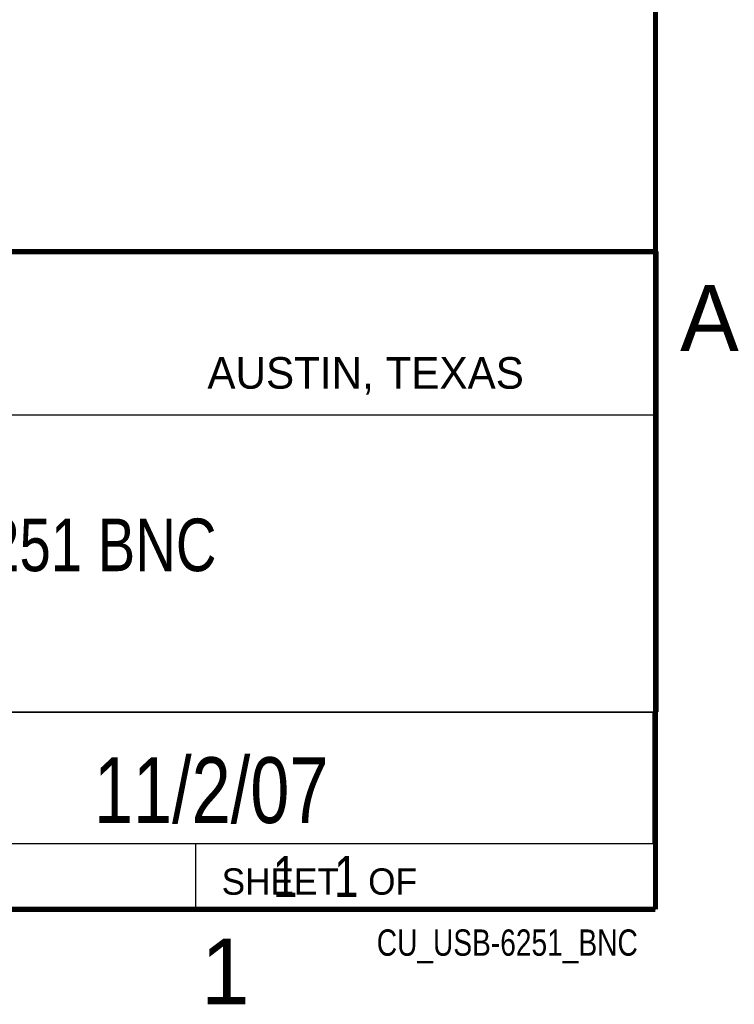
# Model space of a CAD drawing. Header units: inches. Extents: x 0 to 34, y 0 to 22.
# Tile 89 of 98: x 31.1 to 33.8, y 0.1 to 3.9. Entities that reach past the tile are written whole.
import ezdxf
from ezdxf.enums import TextEntityAlignment as Align

# ---------------------------------------------------------------- set-up
doc = ezdxf.new("R2010")
doc.units = ezdxf.units.IN
doc.header["$LTSCALE"] = 1.87
doc.header["$MEASUREMENT"] = 0
doc.layers.get('0').update_dxf_attribs({"linetype": 'CONTINUOUS'})
doc.styles.get("Standard").update_dxf_attribs({"font": 'txt', "width": 0.8})

msp = doc.modelspace()

# ---------------------------------------------------------------- linework, layer by layer
at = {"color": 2, "linetype": 'CONTINUOUS'}
for p, q in [((28.3793, 3.0003), (33.5093, 3.0003)), ((33.5093, 3.0003), (33.5093, 1.2503)), ((28.7231, 2.38), (33.5, 2.38)), ((28.3793, 1.2503), (33.5093, 1.2503)), ((30.13, 1.2499), (33.49, 1.2499)), ((33.49, 1.2499), (33.49, 0.7499)), ((28.38, 0.75), (33.5, 0.75)), ((30.13, 0.7499), (33.49, 0.7499)), ((31.75, 0.75), (33.5, 0.75)), ((31.75, 0.75), (31.75, 0.5)), ((33.5, 0.75), (33.5, 0.5)), ((31.75, 0.5), (33.5, 0.5)), ((32.4953, 0.5017), (33.4953, 0.5017)), ((32.4953, 0.5017), (32.4953, 0.5012)), ((32.4953, 0.5012), (33.4953, 0.5012)), ((33.4953, 0.5017), (33.4953, 0.5012))]:
    msp.add_line(p, q, dxfattribs=at)
at = {"color": 7, "linetype": 'CONTINUOUS', "const_width": 0.02}
for points in [[(33.5, 0.5), (33.5, 21.5)], [(25.58, 3), (33.5, 3)], [(0.5, 0.5), (33.5, 0.5)]]:
    msp.add_lwpolyline(points, dxfattribs=at)

# ---------------------------------------------------------------- texts
at = {"color": 2, "linetype": 'CONTINUOUS'}
for s, height, p in [('A', 0.25, (33.5939, 2.6228)), ('AUSTIN, TEXAS', 0.12, (31.7957, 2.479)), ('SHEET   OF', 0.1, (31.8499, 0.5557)), ('1', 0.25, (31.7706, 0.139))]:
    msp.add_text(s, height=height, dxfattribs=at).set_placement(p)
at = {"color": 7, "linetype": 'CONTINUOUS', "width": 0.8}
msp.add_text('11/2/07', height=0.25, dxfattribs=at).set_placement((31.81, 0.828), align=Align.CENTER)
at = {"color": 2, "linetype": 'CONTINUOUS', "width": 0.8}
msp.add_text('CU_USB-6251_BNC', height=0.1, dxfattribs=at).set_placement((33.4328, 0.3236), align=Align.RIGHT)
at = {"color": 7, "linetype": 'CONTINUOUS'}
for s, insert, char_height, width, attachment_point in [('NI USB-6251 BNC\\P ', (30.9443, 1.9853), 0.2, 2.4, 2), ('     1   1', (31.8125, 0.7031), 0.15625, 1.25, 1)]:
    msp.add_mtext(s, dxfattribs=dict(at, insert=insert, char_height=char_height, width=width, attachment_point=attachment_point))

doc.saveas('drawing.dxf')
